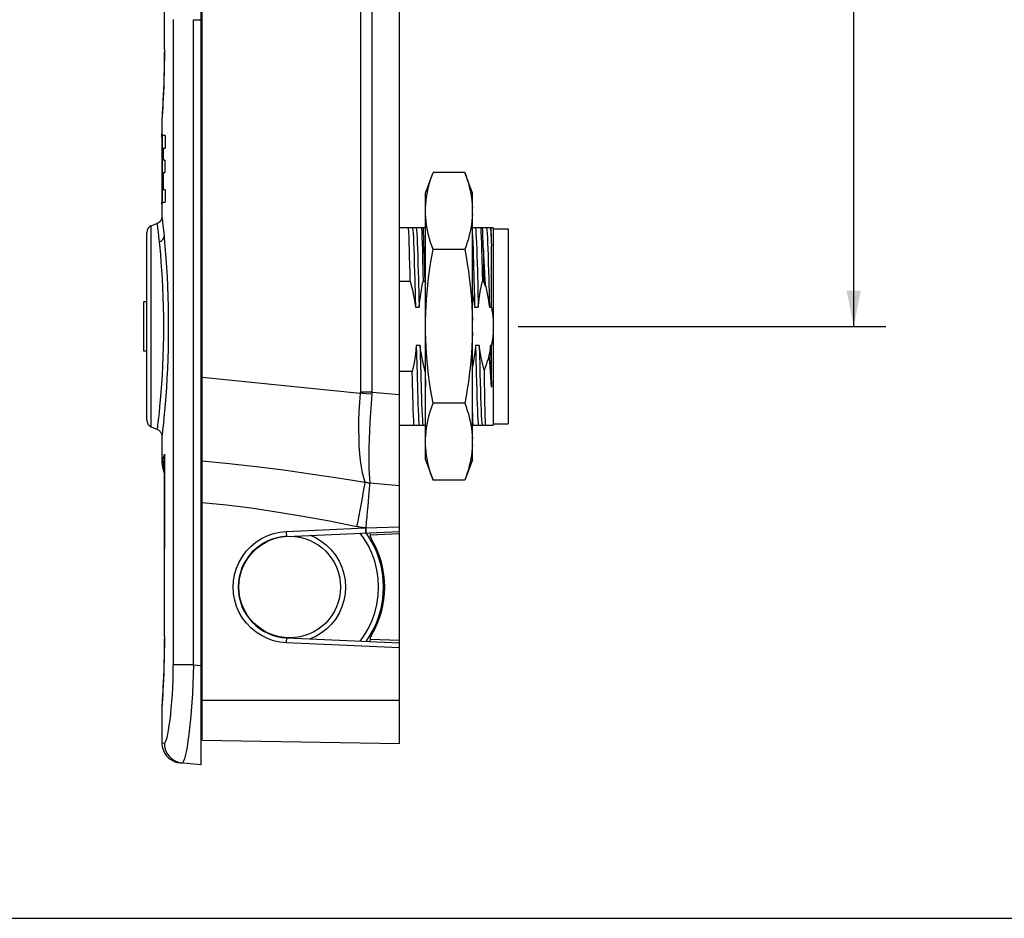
# Model space of a CAD drawing. Header units: inches. Extents: x 0 to 15.7, y 0 to 12.1.
# Tile 3 of 13: x 3.9 to 7.9, y 0 to 3.6. Entities that reach past the tile are written whole.
import ezdxf

# ---------------------------------------------------------------- set-up
doc = ezdxf.new("R2010")
doc.units = ezdxf.units.IN
doc.header["$LTSCALE"] = 0.864286
doc.header["$MEASUREMENT"] = 0
doc.layers.get('0').update_dxf_attribs({"linetype": 'CONTINUOUS'})
doc.styles.get("Standard").update_dxf_attribs({"font": 'arial.ttf'})
doc.dimstyles.new('DIMSTYLE_1', dxfattribs={"dimtxt": 0.121429, "dimasz": 0.142857, "dimexe": 0.09, "dimexo": 0.07, "dimgap": 0.0425, "dimtad": 0, "dimtih": 1, "dimtoh": 1, "dimdec": 3, "dimzin": 4, "dimdsep": 46, "dimtxsty": 'Standard', "dimblk": '_FILLED', "dimblk1": '_FILLED', "dimblk2": '_FILLED', "dimcen": 0.09, "dimadec": 3, "dimazin": 1, "dimtfac": 1, "dimtdec": 3, "dimtofl": 0, "dimtmove": 0, "dimatfit": 3, "dimldrblk": '_FILLED', "dimfxl": 0, "dimtolj": 1, "dimtzin": 4, "dimarcsym": 0})

# ---------------------------------------------------------------- blocks, each defined once
blk = doc.blocks.new('_FILLED')
at = {"color": 0, "linetype": 'ByBlock'}
blk.add_solid([(0, 0), (-1, 0.2), (-1, -0.2)], dxfattribs=at)
blk = doc.blocks.new('*D12')
at = {"color": 2, "linetype": 'Continuous'}
for p, q in [((7.1159, 5.9871), (7.3851, 5.9871)), ((7.2565, 5.9871), (7.2565, 4.296)), ((7.2565, 2.3621), (7.2565, 4.0532)), ((5.9181, 2.3621), (7.3851, 2.3621))]:
    blk.add_line(p, q, dxfattribs=at)
at = {"color": 2, "linetype": 'Continuous', "xscale": 0.1428571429, "yscale": 0.1428571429, "zscale": 0.1428571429}
for p, rotation in [((7.2565, 5.9871), 90), ((7.2565, 2.3621), 270)]:
    blk.add_blockref('_FILLED', p, dxfattribs=dict(at, rotation=rotation))
at = {"color": 2, "linetype": 'Continuous', "insert": (7.2565, 4.2353), "char_height": 0.12143, "width": 0.424323, "attachment_point": 2, "line_spacing_factor": 0.9}
blk.add_mtext('3.625', dxfattribs=at)

msp = doc.modelspace()

# ---------------------------------------------------------------- linework, layer by layer
at = {"color": 7, "linetype": 'Continuous'}
for p, q in [((5.4441, 0.6978), (5.4441, 6.5777)), ((4.6567, 0.7115), (4.6567, 6.5088)), ((5.2879, 6.0512), (5.2879, 2.0994)), ((5.3345, 2.0994), (5.3345, 6.0512)), ((4.6518, 5.9512), (4.6518, 0.6131)), ((4.5056, 5.5934), (4.5056, 3.4674)), ((4.5061, 3.4674), (4.5061, 5.5934)), ((4.5413, 3.5863), (4.5413, 1.0121)), ((4.6219, 1.0121), (4.6219, 3.586)), ((4.6219, 3.586), (4.6518, 3.586)), ((4.5061, 3.4674), (4.5056, 3.4674)), ((4.4985, 3.232), (4.4972, 3.2118)), ((4.4972, 3.2118), (4.4967, 3.205)), ((4.6567, 3.1473), (4.6518, 3.1473)), ((4.4963, 3.1284), (4.4963, 3.1302)), ((4.497, 3.1031), (4.4963, 3.1284)), ((4.4965, 3.1276), (4.4968, 3.1237)), ((4.4968, 3.1237), (4.4975, 3.1087)), ((4.4975, 3.1087), (4.4975, 3.0467)), ((4.4986, 2.8576), (4.4986, 3.1236)), ((4.5088, 3.1234), (4.4986, 3.1236)), ((4.5085, 3.1234), (4.5085, 3.074)), ((4.5088, 3.1234), (4.5088, 3.074)), ((4.4963, 3.0805), (4.4975, 3.0805)), ((4.4963, 3.0675), (4.4963, 2.9142)), ((4.4964, 3.0796), (4.4964, 3.0799)), ((4.4964, 3.0785), (4.4964, 3.0796)), ((4.4964, 3.0796), (4.4975, 3.0796)), ((4.4966, 3.0752), (4.4964, 3.0785)), ((4.4973, 3.0467), (4.4966, 3.0752)), ((4.4974, 3.0805), (4.497, 3.1031)), ((4.5015, 3.0738), (4.5088, 3.074)), ((4.5015, 3.0738), (4.5015, 3.0256)), ((4.508, 3.0255), (4.5015, 3.0256)), ((4.508, 3.0255), (4.508, 2.976)), ((4.5015, 2.9759), (4.508, 2.976)), ((4.5015, 2.9759), (4.5015, 2.9074)), ((4.6518, 2.9701), (4.6567, 2.9701)), ((5.5481, 2.8941), (5.5778, 2.9758)), ((5.705, 2.9758), (5.5778, 2.9758)), ((5.7347, 2.8941), (5.705, 2.9758)), ((4.4966, 2.9082), (4.4974, 2.9345)), ((4.4967, 2.9112), (4.4975, 2.9112)), ((4.4975, 2.9345), (4.4975, 2.8733)), ((4.5088, 2.9073), (4.5015, 2.9074)), ((4.5085, 2.9073), (4.5085, 2.8578)), ((4.5088, 2.9073), (4.5088, 2.8578)), ((4.4963, 2.9007), (4.4975, 2.9007)), ((4.4966, 2.8629), (4.4971, 2.8805)), ((4.4971, 2.8805), (4.4975, 2.9007)), ((5.5481, 1.8301), (5.5481, 2.8941)), ((5.7347, 1.8301), (5.7347, 2.8941)), ((4.4963, 2.8511), (4.4963, 2.8008)), ((4.4986, 2.8576), (4.5088, 2.8578)), ((4.6527, 2.8115), (4.6519, 2.8112)), ((4.4535, 2.7634), (4.478, 2.7735)), ((4.4535, 1.9609), (4.4535, 2.7634)), ((5.5481, 2.7558), (5.4441, 2.7558)), ((5.8181, 2.7558), (5.7347, 2.7558)), ((5.8181, 2.7558), (5.8181, 1.9684)), ((5.8181, 2.7509), (5.8772, 2.7514)), ((5.8772, 2.7514), (5.8772, 1.9728)), ((4.4352, 1.9881), (4.4352, 2.7361)), ((5.8107, 2.4388), (5.8107, 2.6819)), ((5.5019, 2.6452), (5.5031, 2.6086)), ((5.5167, 2.6451), (5.5178, 2.6091)), ((5.705, 2.669), (5.5778, 2.669)), ((5.7802, 2.6462), (5.7787, 2.6683)), ((5.7787, 2.6683), (5.7787, 2.5425)), ((5.7831, 2.5984), (5.7802, 2.6462)), ((5.5031, 2.6086), (5.5047, 2.5505)), ((5.5178, 2.6091), (5.5195, 2.5503)), ((5.7391, 2.616), (5.7409, 2.5505)), ((5.7981, 2.616), (5.8, 2.5505)), ((5.7547, 2.5842), (5.7566, 2.5145)), ((4.6518, 2.5171), (4.6567, 2.5171)), ((5.4441, 2.5425), (5.4868, 2.5425)), ((5.5385, 2.5425), (5.5459, 2.5425)), ((5.5459, 2.5425), (5.5481, 2.5336)), ((5.7566, 2.5145), (5.7585, 2.4388)), ((5.7747, 2.5425), (5.7787, 2.5425)), ((4.4234, 2.2637), (4.4234, 2.4605)), ((4.4352, 2.4605), (4.4234, 2.4605)), ((5.5075, 2.4388), (5.5223, 2.4388)), ((5.7438, 2.4388), (5.7585, 2.4388)), ((5.8028, 2.4388), (5.8107, 2.4388)), ((5.5258, 2.2854), (5.5111, 2.2854)), ((5.7621, 2.2854), (5.7473, 2.2854)), ((5.8107, 2.2854), (5.8064, 2.2854)), ((5.8064, 2.2854), (5.8078, 2.2266)), ((5.8107, 2.12), (5.8107, 2.2854)), ((4.4352, 2.2637), (4.4234, 2.2637)), ((5.8051, 2.2034), (5.8023, 2.2496)), ((4.6567, 2.2071), (4.6518, 2.2071)), ((5.8078, 2.2266), (5.8093, 2.171)), ((5.4949, 2.1817), (5.4441, 2.1817)), ((5.5139, 2.1732), (5.5158, 2.1071)), ((5.5481, 2.1817), (5.5466, 2.1817)), ((5.5466, 2.1817), (5.5481, 2.1216)), ((5.7502, 2.1732), (5.752, 2.1071)), ((5.8093, 2.171), (5.8107, 2.12)), ((4.6567, 2.1599), (5.2877, 2.0953)), ((5.3106, 2.0933), (5.2877, 2.0953)), ((5.3345, 2.0994), (5.2879, 2.0994)), ((5.3339, 2.0913), (5.3106, 2.0933)), ((5.3345, 2.0994), (5.4441, 2.0898)), ((5.705, 2.0552), (5.5778, 2.0552)), ((5.3261, 1.9808), (5.3242, 1.9457)), ((5.4441, 1.9684), (5.5481, 1.9684)), ((5.7347, 1.9684), (5.8181, 1.9684)), ((5.8181, 1.9733), (5.8772, 1.9728)), ((4.4535, 1.9609), (4.478, 1.9507)), ((4.4963, 1.9234), (4.4963, 1.8333)), ((4.6518, 1.9082), (4.6567, 1.9082)), ((4.5061, 1.8523), (4.5059, 1.8407)), ((4.5061, 1.1249), (4.5061, 1.8523)), ((4.4968, 1.8365), (4.4963, 1.8332)), ((4.5043, 1.8189), (4.5046, 1.8044)), ((5.5481, 1.8301), (5.5778, 1.7484)), ((5.7347, 1.8301), (5.705, 1.7484)), ((5.3256, 1.7377), (5.4441, 1.7267)), ((5.705, 1.7484), (5.5778, 1.7484)), ((4.9931, 1.544), (5.3078, 1.5577)), ((4.9943, 1.5243), (5.4441, 1.544)), ((5.3008, 1.5187), (5.2872, 1.5371)), ((5.3078, 1.5577), (5.4441, 1.562)), ((5.3113, 1.5439), (5.3112, 1.5469)), ((5.4441, 1.5341), (5.3264, 1.529)), ((4.5061, 1.1249), (4.5056, 1.1249)), ((4.9943, 1.1192), (5.4441, 1.0995)), ((5.326, 1.1088), (5.326, 1.1048)), ((5.3264, 1.1145), (5.4441, 1.1094)), ((5.4441, 1.0798), (4.9931, 1.0995)), ((4.6219, 1.0121), (4.5413, 1.0121)), ((4.6219, 1.0121), (4.6518, 1.0095)), ((4.6567, 0.9674), (4.6518, 0.9674)), ((4.4972, 0.8693), (4.4967, 0.8625)), ((4.4985, 0.8895), (4.4972, 0.8693)), ((5.4441, 0.869), (4.6567, 0.869)), ((4.6567, 0.7115), (5.4441, 0.6978)), ((4.5057, 0.698), (4.4963, 0.6988)), ((4.6518, 0.6131), (4.5682, 0.6204)), ((0, 0), (15.7143, 0))]:
    msp.add_line(p, q, dxfattribs=at)
for points in [[(4.5061, 3.4674), (4.506, 3.4363), (4.5056, 3.4061), (4.5051, 3.3765), (4.5043, 3.3482), (4.5034, 3.3212), (4.5023, 3.2961), (4.5012, 3.273), (4.5001, 3.2524), (4.4991, 3.2345), (4.4981, 3.2194)], [(4.5057, 3.4674), (4.5056, 3.4473), (4.5053, 3.4178), (4.5048, 3.3886), (4.5042, 3.3601), (4.5033, 3.3332), (4.5024, 3.3082), (4.5013, 3.2852), (4.5003, 3.2646), (4.4993, 3.2469), (4.4985, 3.232)], [(4.4981, 3.2194), (4.4968, 3.1989), (4.4963, 3.1919)], [(4.4967, 3.205), (4.4965, 3.2011), (4.4964, 3.1973), (4.4963, 3.1935), (4.4963, 3.1302)], [(4.4963, 3.1304), (4.4963, 3.1303), (4.4964, 3.1298), (4.4964, 3.1289), (4.4965, 3.1276)], [(4.4963, 3.1302), (4.4963, 3.1302), (4.4963, 3.1303), (4.4963, 3.1303), (4.4963, 3.1303), (4.4963, 3.1304), (4.4963, 3.1304)], [(4.4964, 3.0799), (4.4964, 3.0801), (4.4964, 3.0803), (4.4963, 3.0804), (4.4963, 3.0805), (4.4963, 3.0805)], [(4.6567, 3.0311), (4.6552, 3.0298), (4.6533, 3.0274), (4.6522, 3.0248), (4.6518, 3.022)], [(5.5481, 2.8344), (5.5488, 2.8485), (5.5501, 2.8626), (5.5519, 2.8767), (5.5542, 2.8908), (5.557, 2.905), (5.5603, 2.9191), (5.5641, 2.9332), (5.5682, 2.9474), (5.5728, 2.9616), (5.5778, 2.9758)], [(5.705, 2.9758), (5.71, 2.9616), (5.7146, 2.9474), (5.7188, 2.9332), (5.7225, 2.9191), (5.7258, 2.905), (5.7286, 2.8908), (5.7309, 2.8767), (5.7327, 2.8625), (5.734, 2.8485), (5.7347, 2.8344)], [(4.4963, 2.9007), (4.4964, 2.901), (4.4964, 2.9019), (4.4965, 2.9036), (4.4966, 2.9082)], [(4.4975, 2.8733), (4.4974, 2.8704), (4.4969, 2.8603)], [(4.4963, 2.8511), (4.4963, 2.853), (4.4966, 2.8629)], [(4.4964, 2.8524), (4.4964, 2.8514), (4.4963, 2.8508), (4.4963, 2.8508)], [(4.4963, 2.8508), (4.4963, 2.8508), (4.4963, 2.8509), (4.4963, 2.8509), (4.4963, 2.851), (4.4963, 2.851), (4.4963, 2.8511)], [(4.4969, 2.8603), (4.4965, 2.8539), (4.4964, 2.8524)], [(4.4963, 2.8008), (4.4963, 2.8002), (4.4963, 2.7997), (4.4962, 2.7991), (4.4962, 2.7985), (4.4961, 2.7979), (4.4961, 2.7973), (4.496, 2.7967), (4.4959, 2.7961), (4.4958, 2.7954), (4.4956, 2.7948), (4.4955, 2.7941), (4.4953, 2.7935), (4.4951, 2.7928), (4.4949, 2.7921), (4.4947, 2.7914), (4.4945, 2.7907), (4.4942, 2.7901), (4.4939, 2.7894), (4.4936, 2.7887), (4.4933, 2.788), (4.493, 2.7873), (4.4926, 2.7866), (4.4922, 2.7859), (4.4918, 2.7852), (4.4913, 2.7845), (4.4909, 2.7838), (4.4904, 2.7831), (4.4899, 2.7824), (4.4893, 2.7818), (4.4887, 2.7811), (4.4881, 2.7804), (4.4875, 2.7798), (4.4868, 2.7792), (4.4861, 2.7785), (4.4854, 2.7779), (4.4846, 2.7773), (4.4839, 2.7768), (4.4831, 2.7762), (4.4822, 2.7757), (4.4814, 2.7752), (4.4805, 2.7747), (4.4795, 2.7742), (4.4786, 2.7738), (4.478, 2.7735)], [(4.4963, 2.8008), (4.4985, 2.7806), (4.5002, 2.7652), (4.5022, 2.7457), (4.5045, 2.722)], [(4.6518, 2.811), (4.6521, 2.8085), (4.653, 2.8062), (4.6546, 2.8042), (4.6566, 2.8026), (4.6567, 2.8026)], [(4.6567, 2.8029), (4.655, 2.8041), (4.6534, 2.8061), (4.6523, 2.8086), (4.6519, 2.8112)], [(4.6567, 2.8135), (4.6557, 2.8131), (4.6527, 2.8115)], [(5.5778, 2.669), (5.5728, 2.6832), (5.5682, 2.6974), (5.5641, 2.7116), (5.5603, 2.7257), (5.557, 2.7398), (5.5542, 2.754), (5.5519, 2.7681), (5.5501, 2.7822), (5.5488, 2.7963), (5.5481, 2.8104)], [(5.7347, 2.8104), (5.734, 2.7963), (5.7327, 2.7822), (5.7309, 2.7681), (5.7286, 2.754), (5.7258, 2.7398), (5.7225, 2.7257), (5.7188, 2.7116), (5.7146, 2.6974), (5.71, 2.6832), (5.705, 2.669)], [(4.4784, 2.771), (4.4781, 2.7735), (4.4781, 2.7735)], [(4.4864, 2.6998), (4.4841, 2.7215), (4.4821, 2.7397), (4.4804, 2.754), (4.4784, 2.771)], [(5.4843, 2.6403), (5.4835, 2.6683), (5.4827, 2.694), (5.4819, 2.7173), (5.481, 2.738), (5.4801, 2.7558)], [(5.4963, 2.7558), (5.4973, 2.7463), (5.4982, 2.733), (5.4992, 2.716), (5.5001, 2.6955), (5.501, 2.6718), (5.5019, 2.6452)], [(5.5111, 2.7558), (5.512, 2.7462), (5.513, 2.7327), (5.5139, 2.7157), (5.5149, 2.6953), (5.5158, 2.6717), (5.5167, 2.6451)], [(5.5318, 2.7558), (5.5327, 2.738), (5.5335, 2.7173), (5.5343, 2.694), (5.5351, 2.6683), (5.536, 2.6403)], [(5.5433, 2.6403), (5.5425, 2.6683), (5.5417, 2.694), (5.5409, 2.7173), (5.5401, 2.738), (5.5392, 2.7558)], [(5.7473, 2.7558), (5.7482, 2.7462), (5.7492, 2.7327), (5.7502, 2.7157), (5.7511, 2.6953), (5.752, 2.6717), (5.7529, 2.6451), (5.7538, 2.6159), (5.7547, 2.5842)], [(5.768, 2.7558), (5.7689, 2.738), (5.7697, 2.7173), (5.7706, 2.694), (5.7714, 2.6683), (5.7722, 2.6403)], [(5.7787, 2.6683), (5.7782, 2.6859), (5.7777, 2.7024), (5.7771, 2.7177), (5.7766, 2.7317), (5.776, 2.7444), (5.7754, 2.7558)], [(5.7916, 2.7558), (5.7925, 2.7463), (5.7935, 2.733), (5.7945, 2.7159), (5.7954, 2.6955), (5.7963, 2.6718), (5.7972, 2.6452), (5.7981, 2.616)], [(5.8064, 2.7558), (5.8071, 2.7489), (5.8078, 2.7397), (5.8085, 2.7284), (5.8093, 2.7149), (5.81, 2.6993), (5.8107, 2.6819)], [(5.8081, 2.7558), (5.8086, 2.7481), (5.809, 2.7385), (5.8094, 2.727), (5.8099, 2.7137), (5.8103, 2.6986), (5.8107, 2.6819)], [(4.4864, 2.6998), (4.4912, 2.702), (4.4956, 2.7051), (4.4992, 2.7087), (4.5019, 2.7128), (4.5038, 2.7173), (4.5045, 2.722)], [(4.5045, 2.722), (4.507, 2.6953), (4.5094, 2.6658), (4.5119, 2.6335), (4.5142, 2.5987), (4.5164, 2.5614), (4.5182, 2.5224), (4.5197, 2.4821), (4.5208, 2.4408), (4.5214, 2.3989), (4.5216, 2.3567), (4.5213, 2.3147), (4.5206, 2.2731), (4.5194, 2.2325), (4.5178, 2.193), (4.5159, 2.1548), (4.5138, 2.1184), (4.5114, 2.0843), (4.509, 2.0526), (4.5065, 2.0238), (4.5041, 1.9981), (4.5019, 1.9758), (4.5, 1.9572)], [(5.7347, 2.728), (5.7354, 2.7159), (5.7363, 2.6955), (5.7373, 2.6718), (5.7382, 2.6452), (5.7391, 2.616)], [(4.5036, 2.3621), (4.5033, 2.4014), (4.5026, 2.4405), (4.5015, 2.4789), (4.5, 2.5163), (4.4981, 2.5523), (4.496, 2.5865), (4.4937, 2.6185), (4.4912, 2.6482), (4.4888, 2.6754), (4.4864, 2.6998)], [(5.4868, 2.5425), (5.4859, 2.5773), (5.4843, 2.6403)], [(5.536, 2.6403), (5.5376, 2.5773), (5.5385, 2.5425)], [(5.5459, 2.5425), (5.545, 2.5773), (5.5433, 2.6403)], [(5.5481, 2.3861), (5.5488, 2.4143), (5.5501, 2.4425), (5.5519, 2.4707), (5.5542, 2.499), (5.557, 2.5273), (5.5603, 2.5556), (5.5641, 2.5839), (5.5683, 2.6122), (5.5728, 2.6406), (5.5778, 2.669)], [(5.705, 2.669), (5.71, 2.6406), (5.7146, 2.6122), (5.7188, 2.5839), (5.7225, 2.5556), (5.7258, 2.5273), (5.7286, 2.499), (5.7309, 2.4707), (5.7327, 2.4425), (5.734, 2.4142), (5.7347, 2.3861)], [(5.7722, 2.6403), (5.7738, 2.5773), (5.7747, 2.5425)], [(5.7878, 2.5197), (5.7862, 2.5467), (5.7831, 2.5984)], [(4.6567, 2.5741), (4.6547, 2.5748), (4.6531, 2.5758), (4.6521, 2.5769), (4.6518, 2.5782)], [(5.4868, 2.5425), (5.4912, 2.5251), (5.4952, 2.5077), (5.4989, 2.4904), (5.5022, 2.4732), (5.505, 2.456), (5.5075, 2.4388)], [(5.5047, 2.5505), (5.5066, 2.4772), (5.5075, 2.4388)], [(5.5195, 2.5503), (5.5214, 2.4771), (5.5223, 2.4388)], [(5.5223, 2.4388), (5.524, 2.4559), (5.5261, 2.4731), (5.5286, 2.4904), (5.5315, 2.5077), (5.5348, 2.5251), (5.5385, 2.5425)], [(5.7409, 2.5505), (5.7428, 2.4772), (5.7438, 2.4388)], [(5.7585, 2.4388), (5.7602, 2.4559), (5.7623, 2.4731), (5.7648, 2.4904), (5.7677, 2.5077), (5.771, 2.5251), (5.7747, 2.5425)], [(5.7787, 2.5425), (5.7803, 2.5387), (5.7819, 2.5349), (5.7834, 2.5311), (5.7849, 2.5273), (5.7863, 2.5235), (5.7878, 2.5197)], [(5.7878, 2.5197), (5.7908, 2.5061), (5.7937, 2.4926), (5.7963, 2.4791), (5.7987, 2.4657), (5.8009, 2.4522), (5.8028, 2.4388)], [(5.8, 2.5505), (5.8019, 2.4772), (5.8028, 2.4388)], [(5.7347, 2.4922), (5.7351, 2.4904), (5.7384, 2.4732), (5.7413, 2.456), (5.7438, 2.4388)], [(5.8107, 2.4388), (5.813, 2.426), (5.8148, 2.4132), (5.8163, 2.4004), (5.8173, 2.3876), (5.8179, 2.3748), (5.8181, 2.3621)], [(4.4801, 1.9672), (4.4816, 1.9806), (4.4836, 1.9978), (4.4858, 2.0186), (4.4882, 2.0428), (4.4907, 2.0701), (4.4932, 2.1003), (4.4957, 2.133), (4.4979, 2.1681), (4.4999, 2.205), (4.5014, 2.2431), (4.5026, 2.2823), (4.5033, 2.3221), (4.5036, 2.3621)], [(5.8181, 2.3621), (5.8179, 2.3494), (5.8173, 2.3366), (5.8163, 2.3238), (5.8148, 2.311), (5.813, 2.2982), (5.8107, 2.2854)], [(5.5778, 2.0552), (5.5728, 2.0836), (5.5683, 2.1119), (5.5641, 2.1402), (5.5603, 2.1685), (5.557, 2.1969), (5.5542, 2.2252), (5.5519, 2.2535), (5.5501, 2.2818), (5.5488, 2.31), (5.5481, 2.3381)], [(5.7347, 2.3381), (5.734, 2.31), (5.7327, 2.2818), (5.7309, 2.2535), (5.7286, 2.2252), (5.7258, 2.1969), (5.7225, 2.1685), (5.7187, 2.1402), (5.7146, 2.1119), (5.71, 2.0836), (5.705, 2.0552)], [(5.5111, 2.2854), (5.5094, 2.2683), (5.5073, 2.2511), (5.5048, 2.2338), (5.5019, 2.2165), (5.4986, 2.1991), (5.4949, 2.1817)], [(5.5111, 2.2854), (5.512, 2.247), (5.5139, 2.1732)], [(5.5466, 2.1817), (5.5422, 2.1991), (5.5382, 2.2165), (5.5345, 2.2338), (5.5312, 2.2511), (5.5283, 2.2683), (5.5258, 2.2854)], [(5.5258, 2.2854), (5.5268, 2.2466), (5.5278, 2.2088), (5.5287, 2.1728), (5.5306, 2.107)], [(5.7473, 2.2854), (5.7456, 2.2683), (5.7435, 2.2511), (5.741, 2.2338), (5.7381, 2.2165), (5.7348, 2.1991), (5.7347, 2.1988)], [(5.7473, 2.2854), (5.7482, 2.247), (5.7502, 2.1732)], [(5.7812, 2.1877), (5.7772, 2.2041), (5.7735, 2.2205), (5.7701, 2.2368), (5.7671, 2.2531), (5.7644, 2.2692), (5.7621, 2.2854)], [(5.7621, 2.2854), (5.763, 2.2466), (5.764, 2.2088), (5.7649, 2.1728), (5.7668, 2.107)], [(5.8064, 2.2854), (5.8058, 2.2794), (5.8052, 2.2734), (5.8046, 2.2675), (5.8039, 2.2615), (5.8031, 2.2555), (5.8023, 2.2496)], [(5.8023, 2.2496), (5.7994, 2.2394), (5.7963, 2.2291), (5.7929, 2.2188), (5.7892, 2.2085), (5.7853, 2.1982), (5.7812, 2.1877)], [(5.8107, 2.12), (5.8093, 2.1395), (5.8079, 2.1599), (5.8065, 2.1813), (5.8051, 2.2034)], [(5.4974, 2.0839), (5.4958, 2.147), (5.4949, 2.1817)], [(5.7812, 2.1877), (5.7818, 2.1513), (5.7829, 2.085)], [(4.6567, 2.1501), (4.6547, 2.1494), (4.6531, 2.1484), (4.6521, 2.1473), (4.6518, 2.146)], [(5.3074, 1.7407), (5.3018, 1.7578), (5.2967, 1.7781), (5.2924, 1.8011), (5.2888, 1.8268), (5.2859, 1.855), (5.2837, 1.8853), (5.2824, 1.9174), (5.2819, 1.951), (5.2821, 1.986), (5.2832, 2.022), (5.2851, 2.0586), (5.2878, 2.096)], [(5.2878, 2.096), (5.2878, 2.0967), (5.2878, 2.0973), (5.2879, 2.098), (5.2879, 2.0987), (5.2879, 2.0994)], [(5.3345, 2.0994), (5.3344, 2.098), (5.3343, 2.0967), (5.3342, 2.0953), (5.3341, 2.094), (5.334, 2.0926), (5.3309, 2.054)], [(5.5016, 1.9684), (5.5007, 1.9863), (5.4999, 2.007), (5.499, 2.0302), (5.4982, 2.0559), (5.4974, 2.0839)], [(5.5158, 2.1071), (5.5167, 2.0779), (5.5176, 2.0516), (5.5185, 2.0282), (5.5195, 2.008), (5.5204, 1.9912), (5.5214, 1.9779), (5.5223, 1.9684)], [(5.5306, 2.107), (5.5315, 2.0779), (5.5324, 2.0515), (5.5333, 2.0281), (5.5342, 2.0079), (5.5352, 1.9911), (5.5361, 1.9779), (5.5371, 1.9684)], [(5.752, 2.1071), (5.7529, 2.0779), (5.7538, 2.0516), (5.7547, 2.0282), (5.7557, 2.008), (5.7566, 1.9912), (5.7576, 1.9779), (5.7585, 1.9684)], [(5.7668, 2.107), (5.7677, 2.0779), (5.7686, 2.0515), (5.7695, 2.0281), (5.7704, 2.0079), (5.7714, 1.9911), (5.7723, 1.9779), (5.7733, 1.9684)], [(5.7829, 2.085), (5.7835, 2.0555), (5.7841, 2.029), (5.7846, 2.0054), (5.7852, 1.9852), (5.7858, 1.9684)], [(5.3309, 2.054), (5.3283, 2.017), (5.3261, 1.9808)], [(5.5481, 1.9138), (5.5488, 1.9279), (5.5501, 1.942), (5.5519, 1.9561), (5.5542, 1.9702), (5.557, 1.9844), (5.5603, 1.9985), (5.5641, 2.0126), (5.5682, 2.0268), (5.5728, 2.041), (5.5778, 2.0552)], [(5.705, 2.0552), (5.71, 2.041), (5.7146, 2.0268), (5.7188, 2.0126), (5.7225, 1.9985), (5.7258, 1.9844), (5.7286, 1.9702), (5.7309, 1.9561), (5.7327, 1.942), (5.734, 1.9279), (5.7347, 1.9138)], [(5.7378, 1.9684), (5.7369, 1.9863), (5.7361, 2.007), (5.7353, 2.0302), (5.7347, 2.0476)], [(4.478, 1.9507), (4.4782, 1.9522), (4.4801, 1.9672)], [(4.478, 1.9507), (4.4809, 1.9493), (4.4839, 1.9474), (4.4866, 1.9453), (4.489, 1.9428), (4.491, 1.9402), (4.4927, 1.9375), (4.494, 1.9347), (4.495, 1.9318), (4.4957, 1.9289), (4.4961, 1.9262), (4.4963, 1.9234)], [(4.5, 1.9572), (4.4973, 1.932), (4.4963, 1.9234)], [(4.6567, 1.9262), (4.6548, 1.9248), (4.6532, 1.9228), (4.6521, 1.9205), (4.6518, 1.9179)], [(5.3242, 1.9457), (5.3228, 1.9119), (5.3219, 1.8799), (5.3214, 1.8497), (5.3213, 1.8219), (5.3217, 1.7965), (5.3226, 1.7739), (5.3239, 1.7542), (5.3256, 1.7377)], [(5.5778, 1.7484), (5.5728, 1.7626), (5.5682, 1.7768), (5.5641, 1.791), (5.5603, 1.8051), (5.557, 1.8193), (5.5542, 1.8334), (5.5519, 1.8475), (5.5501, 1.8617), (5.5488, 1.8758), (5.5481, 1.8898)], [(5.7347, 1.8898), (5.734, 1.8758), (5.7327, 1.8617), (5.7309, 1.8475), (5.7286, 1.8334), (5.7258, 1.8193), (5.7225, 1.8051), (5.7188, 1.791), (5.7146, 1.7768), (5.71, 1.7626), (5.705, 1.7484)], [(4.4993, 1.8373), (4.5001, 1.8362), (4.501, 1.8365), (4.502, 1.8383), (4.5032, 1.8414), (4.5046, 1.8461), (4.5061, 1.8523)], [(4.5061, 1.8523), (4.5048, 1.8348), (4.5043, 1.8189)], [(4.4963, 1.8333), (4.4964, 1.8254), (4.4979, 1.8079)], [(4.4968, 1.8365), (4.4971, 1.8379), (4.4974, 1.8388), (4.4978, 1.8392), (4.4983, 1.8391), (4.4988, 1.8385), (4.4993, 1.8373)], [(4.4989, 1.8082), (4.4973, 1.8224), (4.4968, 1.8365)], [(4.4979, 1.8079), (4.5009, 1.7907), (4.5055, 1.7739), (4.5056, 1.7733)], [(4.5056, 1.779), (4.5051, 1.7806), (4.5015, 1.7943), (4.4989, 1.8082)], [(4.5006, 1.8137), (4.4996, 1.8255), (4.4993, 1.8373)], [(4.5056, 1.7874), (4.5048, 1.7905), (4.5023, 1.802), (4.5006, 1.8137)], [(4.5059, 1.8407), (4.5058, 1.835), (4.5057, 1.8293), (4.5057, 1.8237), (4.5056, 1.1249)], [(4.6567, 1.8254), (4.7646, 1.8153), (4.8726, 1.8033), (4.9809, 1.7896), (5.0894, 1.7743), (5.1982, 1.7579), (5.3074, 1.7407)], [(5.2743, 1.5627), (5.2787, 1.5853), (5.2831, 1.6075), (5.2871, 1.6288), (5.291, 1.6491), (5.2946, 1.6685), (5.298, 1.6866), (5.301, 1.7032), (5.3036, 1.7178), (5.3057, 1.7305), (5.3074, 1.7407)], [(5.3074, 1.7407), (5.3104, 1.74), (5.3134, 1.7395), (5.3165, 1.7389), (5.3195, 1.7385), (5.3226, 1.738), (5.3256, 1.7377)], [(5.3106, 1.5578), (5.3128, 1.5806), (5.3148, 1.603), (5.3168, 1.6245), (5.3185, 1.645), (5.3202, 1.6646), (5.3217, 1.6829), (5.323, 1.6996), (5.3241, 1.7145), (5.325, 1.7273), (5.3256, 1.7377)], [(5.2743, 1.5627), (5.1648, 1.5844), (5.0579, 1.6039), (4.9538, 1.6214), (4.8522, 1.6365), (4.7532, 1.6488), (4.6567, 1.6585)], [(4.9931, 1.0995), (4.9669, 1.1022), (4.9415, 1.1079), (4.9169, 1.1166), (4.8934, 1.1281), (4.8715, 1.1423), (4.8513, 1.1588), (4.8334, 1.1776), (4.8178, 1.1982), (4.8047, 1.2207), (4.7942, 1.2445), (4.7866, 1.2695), (4.782, 1.2951), (4.7804, 1.3211), (4.7818, 1.347), (4.7863, 1.3726), (4.7937, 1.3976), (4.804, 1.4215), (4.8171, 1.4441), (4.8326, 1.465), (4.8506, 1.4839), (4.8708, 1.5007), (4.8929, 1.5151), (4.9165, 1.5268), (4.9414, 1.5355), (4.9668, 1.5413), (4.9931, 1.544)], [(4.9937, 1.5328), (4.9933, 1.54), (4.9931, 1.544)], [(4.9943, 1.5243), (4.9942, 1.5247), (4.9941, 1.5258), (4.994, 1.5275), (4.9938, 1.5299), (4.9937, 1.5328)], [(5.3078, 1.5577), (5.3022, 1.5583), (5.2966, 1.559), (5.291, 1.5598), (5.2854, 1.5607), (5.2798, 1.5617), (5.2743, 1.5627)], [(5.3078, 1.5577), (5.308, 1.5539), (5.3083, 1.5468)], [(5.3083, 1.5468), (5.3085, 1.5438), (5.3087, 1.5414), (5.3088, 1.5395), (5.3089, 1.5384), (5.309, 1.5381)], [(5.3112, 1.5469), (5.3108, 1.554), (5.3106, 1.5578)], [(5.3118, 1.5382), (5.3118, 1.5386), (5.3116, 1.5397), (5.3115, 1.5415), (5.3113, 1.5439)], [(5.088, 1.5284), (5.1088, 1.5191), (5.1318, 1.5054), (5.1529, 1.489), (5.172, 1.4701), (5.1888, 1.4489), (5.2029, 1.4258), (5.2141, 1.4011), (5.2222, 1.3753), (5.2271, 1.3489), (5.2287, 1.3218)], [(5.3606, 1.3218), (5.3589, 1.3567), (5.3538, 1.391), (5.3453, 1.4248), (5.3336, 1.4575), (5.3187, 1.4889), (5.3008, 1.5187)], [(5.2287, 1.3218), (5.2271, 1.2947), (5.2222, 1.2684), (5.2142, 1.2428), (5.2032, 1.2182), (5.1893, 1.1953), (5.1727, 1.1742), (5.1539, 1.1553), (5.1329, 1.1389), (5.11, 1.125), (5.0881, 1.1151)], [(5.2872, 1.1064), (5.3008, 1.1248), (5.3187, 1.1546), (5.3336, 1.186), (5.3453, 1.2188), (5.3538, 1.2525), (5.3589, 1.2868), (5.3606, 1.3218)], [(4.5061, 1.1249), (4.506, 1.0938), (4.5056, 1.0635), (4.5051, 1.034), (4.5043, 1.0057), (4.5034, 0.9787), (4.5023, 0.9535), (4.5012, 0.9305), (4.5001, 0.9099), (4.4991, 0.892), (4.4981, 0.8769)], [(4.5057, 1.1249), (4.5056, 1.1048), (4.5053, 1.0752), (4.5048, 1.046), (4.5042, 1.0176), (4.5033, 0.9906), (4.5024, 0.9657), (4.5013, 0.9427), (4.5003, 0.9221), (4.4993, 0.9044), (4.4985, 0.8895)], [(4.9931, 1.0995), (4.9935, 1.1069), (4.9936, 1.1103), (4.9938, 1.1132), (4.994, 1.1157), (4.9941, 1.1176), (4.9942, 1.1188), (4.9943, 1.1192)], [(4.5057, 0.698), (4.5081, 0.6995), (4.5107, 0.704), (4.5135, 0.7115), (4.5164, 0.722), (4.5194, 0.7354), (4.5224, 0.7513), (4.5254, 0.7697), (4.5283, 0.7905), (4.531, 0.8134), (4.5336, 0.8383), (4.5358, 0.8646), (4.5377, 0.8924), (4.5393, 0.9214), (4.5404, 0.9512), (4.5411, 0.9814), (4.5413, 1.0121)], [(4.6219, 1.0121), (4.621, 0.9735), (4.6196, 0.9352), (4.6177, 0.8976), (4.6155, 0.861), (4.6128, 0.8262), (4.6099, 0.7931), (4.6067, 0.762), (4.6033, 0.7333), (4.5998, 0.7075), (4.5962, 0.6847), (4.5927, 0.665), (4.5892, 0.6487), (4.5859, 0.6359), (4.5828, 0.6267), (4.58, 0.6213), (4.5774, 0.6196)], [(4.4981, 0.8769), (4.4968, 0.8564), (4.4964, 0.8512), (4.4963, 0.8493)], [(4.4967, 0.8625), (4.4965, 0.8586), (4.4964, 0.8548), (4.4963, 0.851), (4.4963, 0.6988)], [(4.4963, 0.6988), (4.4963, 0.6967), (4.4973, 0.6863), (4.4996, 0.6761), (4.5033, 0.6664), (4.5082, 0.6572), (4.5143, 0.6488), (4.5214, 0.6412), (4.5295, 0.6346), (4.5384, 0.6292), (4.5479, 0.6249), (4.5579, 0.622), (4.5682, 0.6204)], [(4.5057, 0.698), (4.5066, 0.6864), (4.5091, 0.6751), (4.5132, 0.6645), (4.5187, 0.6547), (4.5257, 0.6456), (4.534, 0.6375), (4.5436, 0.6307), (4.5541, 0.6253), (4.5656, 0.6216), (4.5774, 0.6196)]]:
    msp.add_lwpolyline(points, dxfattribs=at)
msp.add_circle((5.0061, 1.3218), 0.2028, dxfattribs=at)
for centre, radius, start, end in [((4.6715, 2.9701), 0.0197, 138.8269, 180), ((4.4648, 2.7361), 0.0295, 112.5, 180), ((4.4648, 1.9881), 0.0295, 180, 247.5), ((5.0061, 1.3218), 0.374, 324.6118, 35.2924), ((5.3654, 1.5347), 0.0394, 180, 211.0027), ((5.0032, 1.3218), 0.2028, 92.5, 267.5), ((5.011, 1.3218), 0.374, 328.9973, 31.0027), ((5.3654, 1.1088), 0.0394, 148.9973, 180), ((4.6616, 0.9379), 0.00984, 120.0567, 180)]:
    msp.add_arc(centre, radius, start, end, dxfattribs=at)

# ---------------------------------------------------------------- dimensions: what is measured, and where the dimension line sits
at = {"color": 2, "linetype": 'Continuous'}
dim = msp.add_linear_dim(base=(7.2565, 2.3621), p1=(7.0459, 5.9871), p2=(5.8481, 2.3621), angle=270, dimstyle='DIMSTYLE_1', dxfattribs=at)
dim.commit()
dim.dimension.update_dxf_attribs({"geometry": '*D12', "text_midpoint": (7.2567, 4.1739), "dimtype": 160})

doc.saveas('drawing.dxf')
